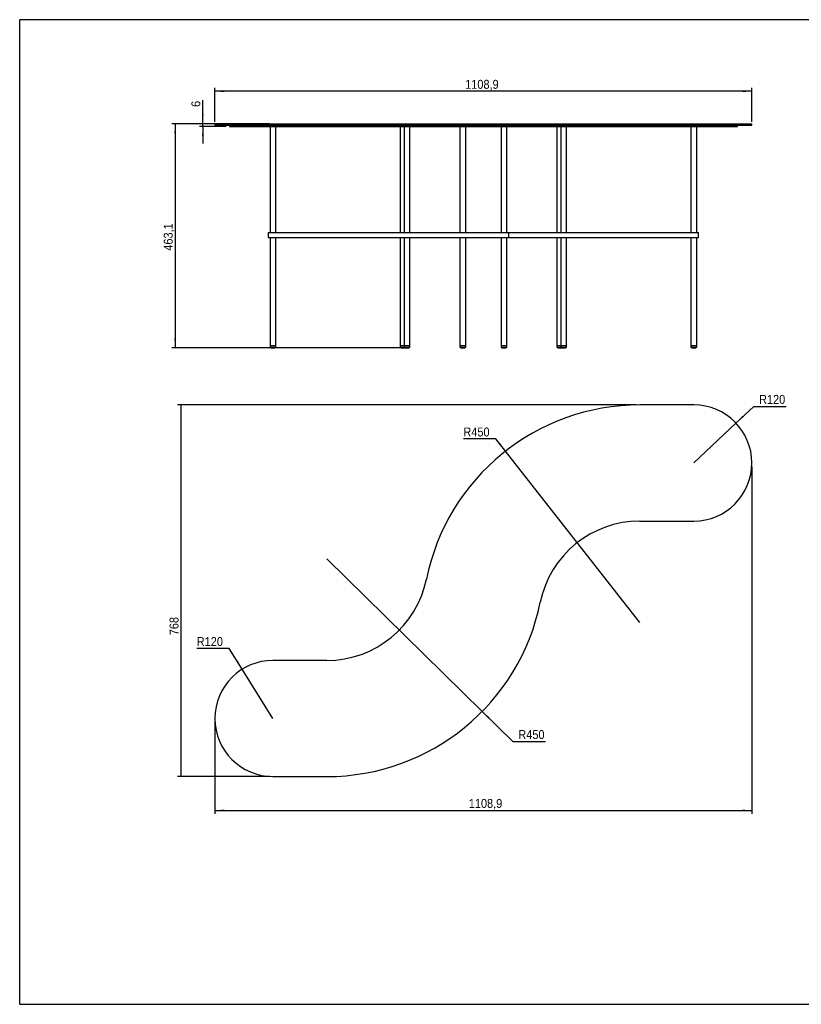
# Model space of a CAD drawing. Header units: millimetres. Extents: x 35 to 2941, y 9 to 2044.
# Tile 1 of 3: x 35 to 1649, y 9 to 2044. Entities that reach past the tile are written whole.
import ezdxf

# ---------------------------------------------------------------- set-up
doc = ezdxf.new("R2010")
doc.units = ezdxf.units.MM
doc.header["$LTSCALE"] = 7
doc.linetypes.add('SLD-Solido', pattern=[0])
doc.layers.add('QUOTE', color=1, linetype='SLD-Solido')
doc.layers.add('SCHIZZI', color=9, linetype='Continuous')
doc.styles.add('SLDTEXTSTYLE3', font='GOTHIC.TTF', dxfattribs={"width": 0.913})
doc.dimstyles.new('SLDDIMSTYLE0', dxfattribs={"dimtxt": 18.520833, "dimasz": 19.6, "dimexe": 0, "dimexo": 0.0625, "dimgap": 4.630208, "dimtad": 1, "dimdec": 1, "dimrnd": 1e-09, "dimzin": 12, "dimdsep": 46, "dimtxsty": 'SLDTEXTSTYLE3', "dimsah": 1, "dimcen": 0.09, "dimadec": 0, "dimazin": 3, "dimtfac": 1, "dimtdec": 1, "dimtmove": 0, "dimatfit": 0, "dimfxl": 1, "dimfrac": 2, "dimtolj": 1, "dimtzin": 12, "dimarcsym": 0})
doc.dimstyles.new('SLDDIMSTYLE1', dxfattribs={"dimtxt": 18.520833, "dimasz": 19.6, "dimexe": 0, "dimexo": 0.0625, "dimgap": 4.630208, "dimtad": 1, "dimdec": 1, "dimrnd": 1e-09, "dimzin": 12, "dimdsep": 46, "dimtxsty": 'SLDTEXTSTYLE3', "dimsah": 1, "dimcen": 0.09, "dimadec": 0, "dimazin": 3, "dimtfac": 1, "dimtdec": 1, "dimtofl": 0, "dimtmove": 0, "dimatfit": 3, "dimfxl": 1, "dimfrac": 2, "dimtolj": 1, "dimtzin": 12, "dimarcsym": 0})
doc.dimstyles.new('SLDDIMSTYLE2', dxfattribs={"dimtxt": 18.520833, "dimasz": 19.6, "dimexe": 0, "dimexo": 0.0625, "dimgap": 4.630208, "dimtad": 0, "dimtih": 1, "dimtoh": 1, "dimdec": 1, "dimrnd": 1e-09, "dimzin": 12, "dimdsep": 46, "dimtxsty": 'SLDTEXTSTYLE3', "dimsah": 1, "dimcen": 0, "dimadec": 0, "dimazin": 3, "dimtfac": 1, "dimtdec": 1, "dimtofl": 0, "dimtmove": 0, "dimatfit": 3, "dimfxl": 1, "dimfrac": 2, "dimtolj": 1, "dimtzin": 12, "dimarcsym": 0})

# ---------------------------------------------------------------- blocks, each defined once
blk = doc.blocks.new('_D')
at = {"layer": 'QUOTE', "transparency": 16777216}
for p, q in [((413.1, 1829), (413.1, 1877.4)), ((551, 1829), (406.1, 1829)), ((461, 1823), (406.1, 1823)), ((413.1, 1823), (413.1, 1829)), ((413.1, 1823), (413.1, 1788))]:
    blk.add_line(p, q, dxfattribs=at)
for points in [[(413.1, 1829), (414.8, 1848.6), (411.3, 1848.6)], [(413.1, 1823), (411.3, 1803.4), (414.8, 1803.4)]]:
    blk.add_solid(points, dxfattribs=at)
at = {"layer": 'QUOTE', "transparency": 16777216, "insert": (389.4, 1863.7), "char_height": 18.5, "attachment_point": 1, "rotation": 90, "style": 'SLDTEXTSTYLE3'}
blk.add_mtext('6', dxfattribs=at)
blk = doc.blocks.new('_D_1')
at = {"layer": 'QUOTE', "transparency": 16777216}
for p, q in [((431, 1829), (349, 1829)), ((356, 1829), (356, 1366)), ((825.7, 1366), (349, 1366))]:
    blk.add_line(p, q, dxfattribs=at)
for points in [[(356, 1829), (354.3, 1809.4), (357.8, 1809.4)], [(356, 1366), (357.8, 1385.6), (354.3, 1385.6)]]:
    blk.add_solid(points, dxfattribs=at)
at = {"layer": 'QUOTE', "transparency": 16777216, "insert": (332.4, 1566.7), "char_height": 18.52, "attachment_point": 1, "rotation": 90, "style": 'SLDTEXTSTYLE3'}
blk.add_mtext('463,1', dxfattribs=at)
blk = doc.blocks.new('_D_2')
at = {"layer": 'QUOTE', "transparency": 16777216}
for p, q in [((438, 1833), (438, 1903)), ((1546.9, 1896), (438, 1896)), ((1546.9, 1833), (1546.9, 1903))]:
    blk.add_line(p, q, dxfattribs=at)
for points in [[(438, 1896), (457.6, 1894.3), (457.6, 1897.8)], [(1546.9, 1896), (1527.3, 1897.8), (1527.3, 1894.3)]]:
    blk.add_solid(points, dxfattribs=at)
at = {"layer": 'QUOTE', "transparency": 16777216, "insert": (954.9, 1919.7), "char_height": 18.52, "attachment_point": 1, "style": 'SLDTEXTSTYLE3'}
blk.add_mtext('1108,9', dxfattribs=at)
blk = doc.blocks.new('_D_3')
at = {"layer": 'QUOTE', "transparency": 16777216}
for p, q in [((1514.1, 1210.5), (1550.7, 1245)), ((1550.7, 1245), (1617.8, 1245)), ((1426.9, 1128.1), (1514.1, 1210.5))]:
    blk.add_line(p, q, dxfattribs=at)
blk.add_solid([(1514.1, 1210.5), (1529.6, 1222.7), (1527.2, 1225.3)], dxfattribs=at)
at = {"layer": 'QUOTE', "transparency": 16777216, "insert": (1561.8, 1268.7), "char_height": 18.52, "attachment_point": 1, "style": 'SLDTEXTSTYLE3'}
blk.add_mtext('R120', dxfattribs=at)
blk = doc.blocks.new('_D_4')
at = {"layer": 'QUOTE', "transparency": 16777216}
for p, q in [((1018.4, 1177.6), (951.2, 1177.6)), ((1038.2, 1152.3), (1018.4, 1177.6)), ((1315.8, 798.1), (1038.2, 1152.3))]:
    blk.add_line(p, q, dxfattribs=at)
blk.add_solid([(1038.2, 1152.3), (1027.5, 1168.8), (1024.7, 1166.6)], dxfattribs=at)
at = {"layer": 'QUOTE', "transparency": 16777216, "insert": (951.2, 1201.3), "char_height": 18.52, "attachment_point": 1, "style": 'SLDTEXTSTYLE3'}
blk.add_mtext('R450', dxfattribs=at)
blk = doc.blocks.new('_D_5')
at = {"layer": 'QUOTE', "transparency": 16777216}
for p, q in [((669.1, 930.1), (990.2, 614.8)), ((990.2, 614.8), (1053.6, 552.4)), ((1053.6, 552.4), (1120.8, 552.4))]:
    blk.add_line(p, q, dxfattribs=at)
blk.add_solid([(990.2, 614.8), (1002.9, 599.8), (1005.4, 602.3)], dxfattribs=at)
at = {"layer": 'QUOTE', "transparency": 16777216, "insert": (1064.7, 576.1), "char_height": 18.52, "attachment_point": 1, "style": 'SLDTEXTSTYLE3'}
blk.add_mtext('R450', dxfattribs=at)
blk = doc.blocks.new('_D_6')
at = {"layer": 'QUOTE', "transparency": 16777216}
for p, q in [((467.8, 744.6), (400.6, 744.6)), ((494.5, 701.9), (467.8, 744.6)), ((558, 600.1), (494.5, 701.9))]:
    blk.add_line(p, q, dxfattribs=at)
blk.add_solid([(494.5, 701.9), (485.6, 719.4), (482.6, 717.6)], dxfattribs=at)
at = {"layer": 'QUOTE', "transparency": 16777216, "insert": (400.6, 768.3), "char_height": 18.52, "attachment_point": 1, "style": 'SLDTEXTSTYLE3'}
blk.add_mtext('R120', dxfattribs=at)
blk = doc.blocks.new('_D_7')
at = {"layer": 'QUOTE', "transparency": 16777216}
for p, q in [((1546.9, 1121.1), (1546.9, 403.1)), ((438, 593.1), (438, 403.1)), ((438, 410.1), (1546.9, 410.1))]:
    blk.add_line(p, q, dxfattribs=at)
for points in [[(438, 410.1), (457.6, 408.4), (457.6, 411.9)], [(1546.9, 410.1), (1527.3, 411.9), (1527.3, 408.4)]]:
    blk.add_solid(points, dxfattribs=at)
at = {"layer": 'QUOTE', "transparency": 16777216, "insert": (962.3, 433.8), "char_height": 18.52, "attachment_point": 1, "style": 'SLDTEXTSTYLE3'}
blk.add_mtext('1108,9', dxfattribs=at)
blk = doc.blocks.new('_D_8')
at = {"layer": 'QUOTE', "transparency": 16777216}
for p, q in [((1308.8, 1248.1), (361, 1248.1)), ((368, 1248.1), (368, 480.1)), ((551, 480.1), (361, 480.1))]:
    blk.add_line(p, q, dxfattribs=at)
for points in [[(368, 1248.1), (366.3, 1228.5), (369.8, 1228.5)], [(368, 480.1), (369.8, 499.7), (366.3, 499.7)]]:
    blk.add_solid(points, dxfattribs=at)
at = {"layer": 'QUOTE', "transparency": 16777216, "insert": (344.4, 772.1), "char_height": 18.52, "attachment_point": 1, "rotation": 90, "style": 'SLDTEXTSTYLE3'}
blk.add_mtext('768', dxfattribs=at)

msp = doc.modelspace()

# ---------------------------------------------------------------- linework, layer by layer
for p, q in [((438.03, 1829.02), (438.03, 1826.02)), ((438.03, 1829.02), (558.03, 1829.02)), ((438.03, 1826.02), (558.03, 1826.02)), ((468.03, 1826.02), (468.03, 1823.02)), ((468.03, 1823.02), (558.03, 1823.02)), ((552.03, 1823.02), (552.03, 1604.02)), ((558.03, 1829.02), (669.15, 1829.02)), ((558.03, 1826.02), (669.15, 1826.02)), ((558.03, 1823.02), (669.15, 1823.02)), ((564.03, 1604.02), (564.03, 1823.02)), ((669.15, 1829.02), (1110.05, 1829.02)), ((669.15, 1826.02), (1110.05, 1826.02)), ((669.15, 1823.02), (1080.66, 1823.02)), ((820.66, 1823.02), (820.66, 1604.02)), ((828.68, 1823.02), (828.68, 1604.02)), ((840.68, 1604.02), (840.68, 1823.02)), ((944, 1823.02), (944, 1604.02)), ((956, 1604.02), (956, 1823.02)), ((1028.96, 1823.02), (1028.96, 1604.02)), ((1040.96, 1604.02), (1040.96, 1823.02)), ((1080.66, 1823.02), (1315.81, 1823.02)), ((1110.05, 1829.02), (1315.81, 1829.02)), ((1110.05, 1826.02), (1315.81, 1826.02)), ((1144.27, 1823.02), (1144.27, 1604.02)), ((1152.3, 1823.02), (1152.3, 1604.02)), ((1164.3, 1604.02), (1164.3, 1823.02)), ((1315.81, 1829.02), (1426.92, 1829.02)), ((1315.81, 1826.02), (1426.92, 1826.02)), ((1315.81, 1823.02), (1426.92, 1823.02)), ((1420.92, 1823.02), (1420.92, 1604.02)), ((1426.92, 1829.02), (1546.92, 1829.02)), ((1426.92, 1826.02), (1546.92, 1826.02)), ((1426.92, 1823.02), (1516.92, 1823.02)), ((1432.92, 1604.02), (1432.92, 1823.02)), ((1516.92, 1823.02), (1516.92, 1826.02)), ((1546.92, 1826.02), (1546.92, 1829.02)), ((548.03, 1604.02), (548.03, 1594.02)), ((548.03, 1604.02), (565.03, 1604.02)), ((548.03, 1594.02), (565.03, 1594.02)), ((552.03, 1594.02), (552.03, 1371.02)), ((564.03, 1371.02), (564.03, 1594.02)), ((565.03, 1604.02), (572.73, 1604.02)), ((565.03, 1594.02), (572.73, 1594.02)), ((572.73, 1604.02), (669.15, 1604.02)), ((572.73, 1594.02), (669.15, 1594.02)), ((669.15, 1604.02), (822.86, 1604.02)), ((669.15, 1594.02), (822.86, 1594.02)), ((820.66, 1594.02), (820.66, 1371.02)), ((822.86, 1604.02), (831, 1604.02)), ((822.86, 1594.02), (831, 1594.02)), ((828.68, 1594.02), (828.68, 1371.02)), ((831, 1604.02), (844.04, 1604.02)), ((831, 1594.02), (844.04, 1594.02)), ((840.68, 1371.02), (840.68, 1594.02)), ((844.04, 1604.02), (849.53, 1604.02)), ((844.04, 1594.02), (849.53, 1594.02)), ((849.53, 1604.02), (1031.71, 1604.02)), ((849.53, 1594.02), (1031.71, 1594.02)), ((944, 1594.02), (944, 1371.02)), ((956, 1371.02), (956, 1594.02)), ((1028.96, 1594.02), (1028.96, 1371.02)), ((1031.71, 1604.02), (1038, 1604.02)), ((1031.71, 1594.02), (1038, 1594.02)), ((1038, 1604.02), (1044.96, 1604.02)), ((1038, 1594.02), (1044.96, 1594.02)), ((1040.96, 1371.02), (1040.96, 1594.02)), ((1044.96, 1594.02), (1044.96, 1604.02)), ((1044.96, 1604.02), (1074.78, 1604.02)), ((1044.96, 1594.02), (1074.78, 1594.02)), ((1074.78, 1604.02), (1149.53, 1604.02)), ((1074.78, 1594.02), (1149.53, 1594.02)), ((1144.27, 1594.02), (1144.27, 1371.02)), ((1149.53, 1604.02), (1157.66, 1604.02)), ((1149.53, 1594.02), (1157.66, 1594.02)), ((1152.3, 1594.02), (1152.3, 1371.02)), ((1157.66, 1604.02), (1168.2, 1604.02)), ((1157.66, 1594.02), (1168.2, 1594.02)), ((1164.3, 1371.02), (1164.3, 1594.02)), ((1168.2, 1604.02), (1172.68, 1604.02)), ((1168.2, 1594.02), (1172.68, 1594.02)), ((1172.68, 1604.02), (1315.81, 1604.02)), ((1172.68, 1594.02), (1315.81, 1594.02)), ((1315.81, 1604.02), (1412.23, 1604.02)), ((1315.81, 1594.02), (1412.23, 1594.02)), ((1412.23, 1604.02), (1419.93, 1604.02)), ((1412.23, 1594.02), (1419.93, 1594.02)), ((1419.93, 1604.02), (1436.92, 1604.02)), ((1419.93, 1594.02), (1436.92, 1594.02)), ((1420.92, 1594.02), (1420.92, 1371.02)), ((1432.92, 1371.02), (1432.92, 1594.02)), ((1436.92, 1594.02), (1436.92, 1604.02)), ((552.03, 1371.02), (552.03, 1367.02)), ((552.03, 1371.02), (558.03, 1371.02)), ((552.03, 1371.02), (558.22, 1371.02)), ((552.03, 1367.02), (558.22, 1367.02)), ((553.91, 1366.44), (558.16, 1366.44)), ((554.03, 1366.29), (562.03, 1366.29)), ((555.91, 1366.1), (558.1, 1366.1)), ((556.03, 1365.96), (560.03, 1365.96)), ((558.03, 1371.02), (564.03, 1371.02)), ((558.1, 1366.1), (560.16, 1366.1)), ((558.16, 1366.44), (562.16, 1366.44)), ((558.22, 1371.02), (564.03, 1371.02)), ((558.22, 1367.02), (564.03, 1367.02)), ((564.03, 1367.02), (564.03, 1371.02)), ((820.66, 1371.02), (820.66, 1367.02)), ((820.66, 1371.02), (826.66, 1371.02)), ((820.66, 1371.02), (828.72, 1371.02)), ((820.66, 1367.02), (828.68, 1367.02)), ((822.53, 1366.44), (829.51, 1366.44)), ((822.66, 1366.29), (830.66, 1366.29)), ((824.53, 1366.1), (828.13, 1366.1)), ((824.66, 1365.96), (828.66, 1365.96)), ((826.66, 1371.02), (828.72, 1371.02)), ((828.13, 1366.1), (828.78, 1366.1)), ((828.68, 1371.02), (828.68, 1367.02)), ((828.68, 1371.02), (834.68, 1371.02)), ((828.68, 1371.02), (838.5, 1371.02)), ((828.68, 1367.02), (838.5, 1367.02)), ((829.51, 1366.44), (830.56, 1366.44)), ((830.56, 1366.44), (837.31, 1366.44)), ((830.66, 1366.29), (830.67, 1366.29)), ((830.68, 1366.29), (838.68, 1366.29)), ((832.56, 1366.1), (836.04, 1366.1)), ((832.68, 1365.96), (836.68, 1365.96)), ((834.68, 1371.02), (840.68, 1371.02)), ((836.04, 1366.1), (836.81, 1366.1)), ((837.31, 1366.44), (838.81, 1366.44)), ((838.5, 1371.02), (840.68, 1371.02)), ((838.5, 1367.02), (840.68, 1367.02)), ((840.68, 1367.02), (840.68, 1371.02)), ((944, 1371.02), (944, 1367.02)), ((944, 1371.02), (950, 1371.02)), ((944, 1371.02), (951.1, 1371.02)), ((944, 1367.02), (951.1, 1367.02)), ((945.88, 1366.44), (950.76, 1366.44)), ((946, 1366.29), (954, 1366.29)), ((947.88, 1366.1), (950.39, 1366.1)), ((948, 1365.96), (952, 1365.96)), ((950, 1371.02), (956, 1371.02)), ((950.39, 1366.1), (952.13, 1366.1)), ((950.76, 1366.44), (954.12, 1366.44)), ((951.1, 1371.02), (956, 1371.02)), ((951.1, 1367.02), (956, 1367.02)), ((956, 1367.02), (956, 1371.02)), ((1028.96, 1371.02), (1028.96, 1367.02)), ((1028.96, 1371.02), (1034.96, 1371.02)), ((1028.96, 1371.02), (1038.26, 1371.02)), ((1028.96, 1367.02), (1038.26, 1367.02)), ((1030.83, 1366.44), (1037.22, 1366.44)), ((1030.96, 1366.29), (1038.96, 1366.29)), ((1032.83, 1366.1), (1036.12, 1366.1)), ((1032.96, 1365.96), (1036.96, 1365.96)), ((1034.96, 1371.02), (1040.96, 1371.02)), ((1036.12, 1366.1), (1037.08, 1366.1)), ((1037.22, 1366.44), (1039.08, 1366.44)), ((1038.26, 1371.02), (1040.96, 1371.02)), ((1038.26, 1367.02), (1040.96, 1367.02)), ((1040.96, 1367.02), (1040.96, 1371.02)), ((1144.27, 1371.02), (1144.27, 1367.02)), ((1144.27, 1371.02), (1150.27, 1371.02)), ((1144.27, 1371.02), (1152.3, 1371.02)), ((1144.27, 1367.02), (1152.3, 1367.02)), ((1146.15, 1366.44), (1154.18, 1366.44)), ((1146.27, 1366.29), (1154.27, 1366.29)), ((1148.15, 1366.1), (1152.4, 1366.1)), ((1148.27, 1365.96), (1152.27, 1365.96)), ((1150.27, 1371.02), (1152.3, 1371.02)), ((1152.3, 1371.02), (1152.3, 1367.02)), ((1152.3, 1371.02), (1158.3, 1371.02)), ((1152.3, 1371.02), (1163.87, 1371.02)), ((1152.3, 1367.02), (1163.87, 1367.02)), ((1154.18, 1366.44), (1162.13, 1366.44)), ((1154.27, 1366.29), (1154.29, 1366.29)), ((1154.3, 1366.29), (1162.3, 1366.29)), ((1156.18, 1366.1), (1160.27, 1366.1)), ((1156.3, 1365.96), (1160.3, 1365.96)), ((1158.3, 1371.02), (1164.3, 1371.02)), ((1160.27, 1366.1), (1160.43, 1366.1)), ((1162.13, 1366.44), (1162.42, 1366.44)), ((1163.87, 1371.02), (1164.3, 1371.02)), ((1163.87, 1367.02), (1164.3, 1367.02)), ((1164.3, 1367.02), (1164.3, 1371.02)), ((1420.92, 1371.02), (1420.92, 1367.02)), ((1420.92, 1371.02), (1426.92, 1371.02)), ((1420.92, 1371.02), (1432.89, 1371.02)), ((1420.92, 1367.02), (1432.89, 1367.02)), ((1422.8, 1366.44), (1431.02, 1366.44)), ((1422.92, 1366.29), (1430.92, 1366.29)), ((1424.8, 1366.1), (1429.04, 1366.1)), ((1424.92, 1365.96), (1428.92, 1365.96)), ((1426.92, 1371.02), (1432.92, 1371.02)), ((1429.04, 1366.1), (1429.05, 1366.1)), ((1431.02, 1366.44), (1431.05, 1366.44)), ((1432.89, 1371.02), (1432.92, 1371.02)), ((1432.89, 1367.02), (1432.92, 1367.02)), ((1432.92, 1367.02), (1432.92, 1371.02)), ((1426.92, 1248.11), (1315.81, 1248.11)), ((1315.81, 1008.11), (1426.92, 1008.11)), ((669.15, 720.11), (558.03, 720.11)), ((558.03, 480.11), (669.15, 480.11))]:
    msp.add_line(p, q)
for centre, radius, start, end in [((557.6, 1381.92), 15.91, 249.52051, 256.59394), ((554.03, 1366.41), 0.125, 166.81895, 270), ((557.6, 1381.92), 15.91, 259.2335, 263.89518), ((556.03, 1366.09), 0.125, 174.12019, 270), ((560.03, 1366.09), 0.125, 270, 5.87981), ((558.47, 1381.92), 15.91, 276.10482, 280.7665), ((562.03, 1366.41), 0.125, 270, 13.18105), ((558.47, 1381.92), 15.91, 283.40606, 290.47949), ((826.22, 1381.92), 15.91, 249.52051, 256.59394), ((822.66, 1366.41), 0.125, 166.81895, 270), ((826.22, 1381.92), 15.91, 259.2335, 263.89518), ((824.66, 1366.09), 0.125, 174.12019, 270), ((828.66, 1366.09), 0.125, 270, 5.87981), ((834.25, 1381.92), 15.91, 249.52051, 256.59394), ((827.09, 1381.92), 15.91, 276.10482, 280.7665), ((830.68, 1366.41), 0.125, 166.81895, 270), ((834.25, 1381.92), 15.91, 259.2335, 263.89518), ((832.68, 1366.09), 0.125, 174.12019, 270), ((836.68, 1366.09), 0.125, 270, 5.87981), ((835.12, 1381.92), 15.91, 276.10482, 280.7665), ((838.68, 1366.41), 0.125, 270, 13.18105), ((835.12, 1381.92), 15.91, 283.40606, 290.47949), ((949.57, 1381.92), 15.91, 249.52051, 256.59394), ((946, 1366.41), 0.125, 166.81895, 270), ((949.57, 1381.92), 15.91, 259.2335, 263.89518), ((948, 1366.09), 0.125, 174.12019, 270), ((952, 1366.09), 0.125, 270, 5.87981), ((950.43, 1381.92), 15.91, 276.10482, 280.7665), ((954, 1366.41), 0.125, 270, 13.18105), ((950.43, 1381.92), 15.91, 283.40606, 290.47949), ((1034.52, 1381.92), 15.91, 249.52051, 256.59394), ((1030.96, 1366.41), 0.125, 166.81895, 270), ((1034.52, 1381.92), 15.91, 259.2335, 263.89518), ((1032.96, 1366.09), 0.125, 174.12019, 270), ((1036.96, 1366.09), 0.125, 270, 5.87981), ((1035.39, 1381.92), 15.91, 276.10482, 280.7665), ((1038.96, 1366.41), 0.125, 270, 13.18105), ((1035.39, 1381.92), 15.91, 283.40606, 290.47949), ((1149.84, 1381.92), 15.91, 249.52051, 256.59394), ((1146.27, 1366.41), 0.125, 166.81895, 270), ((1149.84, 1381.92), 15.91, 259.2335, 263.89518), ((1148.27, 1366.09), 0.125, 174.12019, 270), ((1152.27, 1366.09), 0.125, 270, 5.87981), ((1157.87, 1381.92), 15.91, 249.52051, 256.59394), ((1150.71, 1381.92), 15.91, 276.10482, 280.7665), ((1154.3, 1366.41), 0.125, 166.81895, 270), ((1157.87, 1381.92), 15.91, 259.2335, 263.89518), ((1156.3, 1366.09), 0.125, 174.12019, 270), ((1160.3, 1366.09), 0.125, 270, 5.87981), ((1158.73, 1381.92), 15.91, 276.10482, 280.7665), ((1162.3, 1366.41), 0.125, 270, 13.18105), ((1158.73, 1381.92), 15.91, 283.40606, 290.47949), ((1426.49, 1381.92), 15.91, 249.52051, 256.59394), ((1422.92, 1366.41), 0.125, 166.81895, 270), ((1426.49, 1381.92), 15.91, 259.2335, 263.89518), ((1424.92, 1366.09), 0.125, 174.12019, 270), ((1428.92, 1366.09), 0.125, 270, 5.87981), ((1427.36, 1381.92), 15.91, 276.10482, 280.7665), ((1430.92, 1366.41), 0.125, 270, 13.18105), ((1427.36, 1381.92), 15.91, 283.40606, 290.47949), ((1315.81, 798.11), 450, 90, 168.46304), ((1426.92, 1128.11), 120, 270, 90), ((1315.81, 798.11), 210, 90, 168.46304), ((669.15, 930.11), 210, 270, 348.46304), ((669.15, 930.11), 450, 270, 348.46304), ((558.03, 600.11), 120, 90, 270)]:
    msp.add_arc(centre, radius, start, end)
at = {"layer": 'SCHIZZI'}
for p in [(35, 9.5), (2941.29, 2044)]:
    msp.add_line(p, (35, 2044), dxfattribs=at)
at = {"layer": 'SCHIZZI', "color": 7, "true_color": 0xffffff}
msp.add_line((35, 9.5), (2941.43, 9.5), dxfattribs=at)

# ---------------------------------------------------------------- dimensions: what is measured, and where the dimension line sits
at = {"layer": 'QUOTE'}
for base, p1, p2, picture, middle in [((438.03, 1896.02), (1546.92, 1826.02), (438.03, 1826.02), '_D_2', (992.48, 1896.02)), ((1546.92, 410.11), (438.03, 600.11), (1546.92, 1128.11), '_D_7', (999.9, 410.11))]:
    dim = msp.add_linear_dim(base=base, p1=p1, p2=p2, dimstyle='SLDDIMSTYLE1', dxfattribs=at)
    dim.commit()
    dim.dimension.update_dxf_attribs({"geometry": picture, "text_midpoint": middle, "dimtype": 160})
for base, p1, p2, angle, dimstyle, picture, middle in [((413.09, 1829.02), (468.03, 1823.02), (558.03, 1829.02), 90, 'SLDDIMSTYLE0', '_D', (413.09, 1870.55)), ((356.03, 1365.96), (438.03, 1829.02), (832.68, 1365.96), 90, 'SLDDIMSTYLE1', '_D_1', (356.03, 1597.49)), ((368.03, 480.11), (1315.81, 1248.11), (558.03, 480.11), 270, 'SLDDIMSTYLE1', '_D_8', (368.03, 792.58))]:
    dim = msp.add_linear_dim(base=base, p1=p1, p2=p2, angle=angle, dimstyle=dimstyle, dxfattribs=at)
    dim.commit()
    dim.dimension.update_dxf_attribs({"geometry": picture, "text_midpoint": middle, "dimtype": 160})
for center, mpoint, picture, middle in [((1426.92, 1128.11), (1514.15, 1210.53), '_D_3', (1589.8, 1259.74)), ((1315.81, 798.11), (1038.21, 1152.29), '_D_4', (979.23, 1192.33)), ((669.15, 930.11), (990.18, 614.78), '_D_5', (1092.77, 567.16)), ((558.03, 600.11), (494.47, 701.89), '_D_6', (428.63, 759.36))]:
    dim = msp.add_radius_dim(center=center, mpoint=mpoint, dimstyle='SLDDIMSTYLE2', dxfattribs=at)
    dim.commit()
    dim.dimension.update_dxf_attribs({"geometry": picture, "text_midpoint": middle, "dimtype": 164})

doc.saveas('drawing.dxf')
